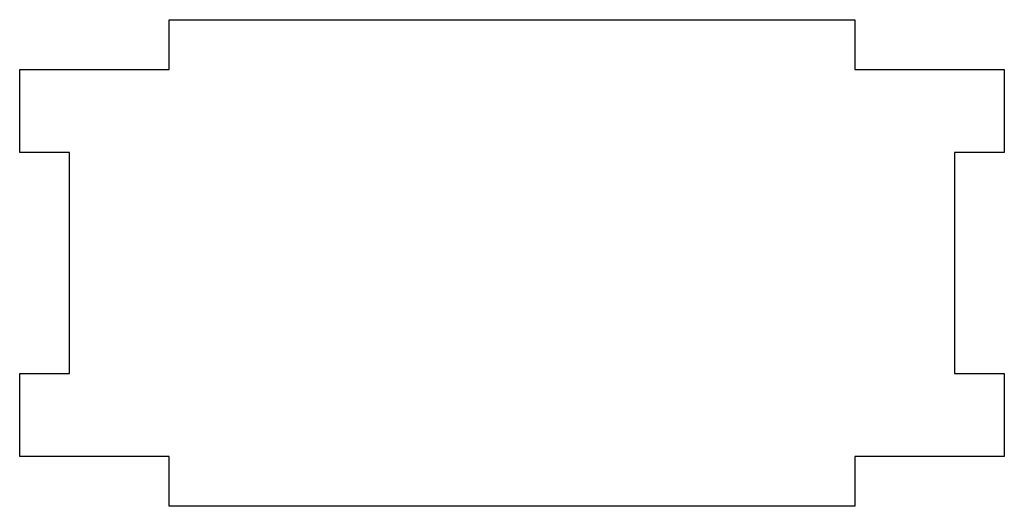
# Model space of a CAD drawing. Header units: millimetres. Extents: x -44.5 to 44.5, y 0 to 44.
import ezdxf

# ---------------------------------------------------------------- set-up
doc = ezdxf.new("R2010")
doc.units = ezdxf.units.MM

msp = doc.modelspace()

# ---------------------------------------------------------------- linework, layer by layer
at = {"color": 7, "linetype": 'Continuous', "lineweight": 25}
for p, q in [((-31, 39.5), (-31, 44)), ((-31, 44), (31, 44)), ((31, 44), (31, 39.5)), ((-44.5, 32), (-44.5, 39.5)), ((-44.5, 39.5), (-31, 39.5)), ((31, 39.5), (44.5, 39.5)), ((44.5, 39.5), (44.5, 32)), ((-40, 32), (-44.5, 32)), ((-40, 12), (-40, 32)), ((44.5, 32), (40, 32)), ((40, 32), (40, 12)), ((-44.5, 4.5), (-44.5, 12)), ((-44.5, 12), (-40, 12)), ((40, 12), (44.5, 12)), ((44.5, 12), (44.5, 4.5)), ((-31, 4.5), (-44.5, 4.5)), ((-31, 0), (-31, 4.5)), ((44.5, 4.5), (31, 4.5)), ((31, 4.5), (31, 0)), ((31, 0), (-31, 0))]:
    msp.add_line(p, q, dxfattribs=at)

doc.saveas('drawing.dxf')
